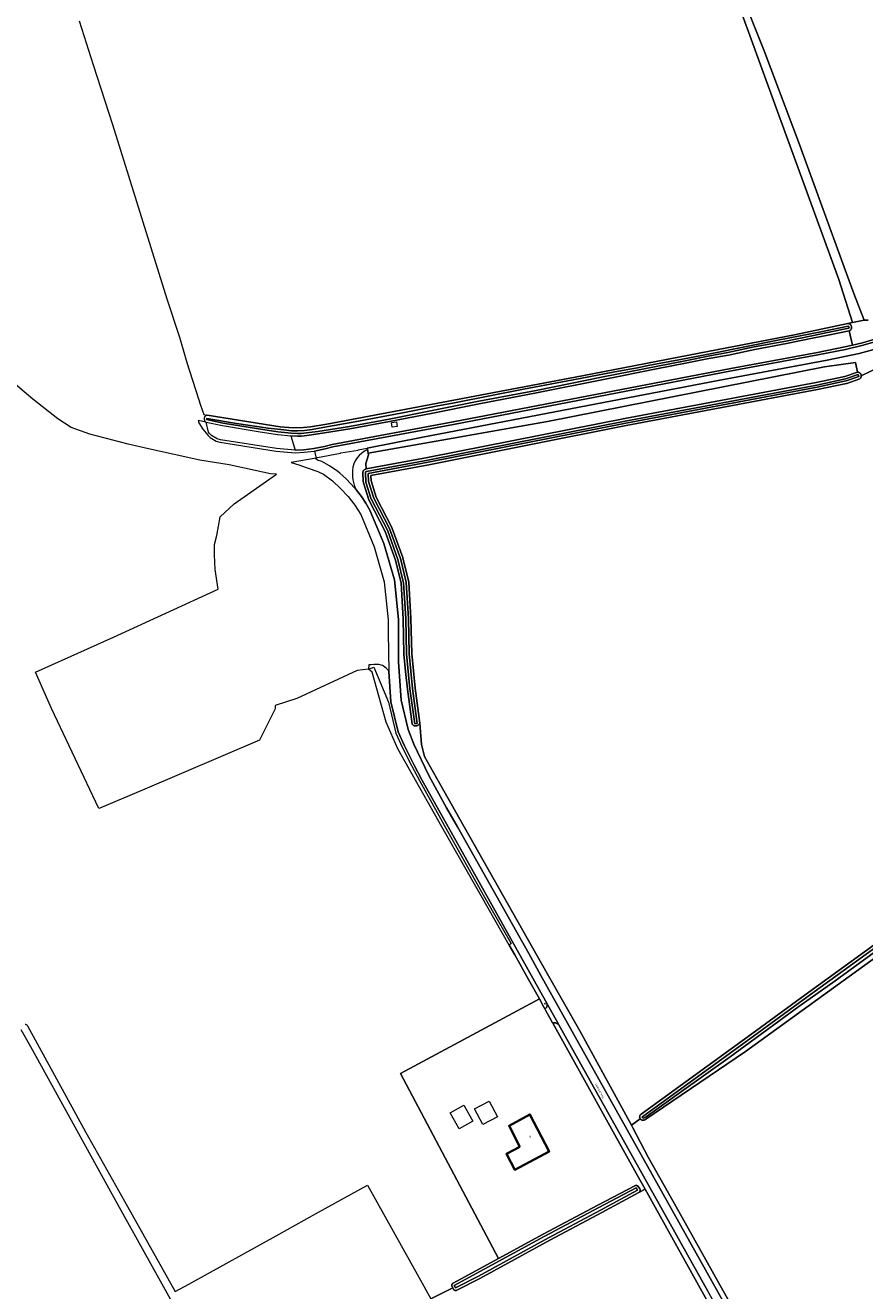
# Model space of a CAD drawing. Extents: x 115983 to 133009, y 544712 to 562000.
# Tile 7 of 46: x 128058 to 128386, y 548819 to 549313. Entities that reach past the tile are written whole.
import ezdxf
from ezdxf.enums import TextEntityAlignment as Align

# ---------------------------------------------------------------- set-up
doc = ezdxf.new("R2010")
doc.units = 0
for name, color, linetype, lineweight in [('BGT ondergrond$0$B-WE-GR-BEPLANTING_CULTUUR_BOSPLANTSOEN-GV', 90, 'Continuous', 18), ('BGT ondergrond$0$B-WE-GR-GRAS-GV', 60, 'Continuous', 13), ('BGT ondergrond$0$B-WE-IE-MEUBILAIR-S', 7, 'Continuous', 25), ('BGT ondergrond$0$B-WE-OG-BEBOUWING-GV', 7, 'Continuous', 35), ('BGT ondergrond$0$B-WE-OG-BEBOUWING-T18', 10, 'Continuous', 18), ('BGT ondergrond$0$B-WE-OG-TERREIN_ERF-GV', 7, 'Continuous', 18), ('BGT ondergrond$0$B-WE-OG-TERREIN_OEVER-GV', 7, 'Continuous', 18), ('BGT ondergrond$0$B-WE-OG-TOPOGRAFIE-T18', 10, 'Continuous', 18), ('BGT ondergrond$0$B-WE-OG-WATER_SLOOT-GV', 120, 'Continuous', 18), ('BGT ondergrond$0$B-WE-OG-WEG-GV', 7, 'Continuous', 18), ('BGT ondergrond$0$B-WE-VH-GESLOTENVERHARDING_ASFALT-GV', 10, 'Continuous', 18), ('BGT ondergrond$0$B-WE-VH-ONVERHARD_ZAND-GV', 210, 'Continuous', 18), ('BGT ondergrond$0$B-WE-VH-OPENVERHARDING_BETONSTRAATSTEEN-GV', 90, 'Continuous', 18)]:
    doc.layers.add(name, color=color, linetype=linetype, lineweight=lineweight)
doc.styles.add('BGT ondergrond$0$NLCS-ISO-M100-T18', font='NLCS-ISO.ttf', dxfattribs={"height": 0.18})

# ---------------------------------------------------------------- blocks, each defined once
blk = doc.blocks.new('BGT ondergrond$0$SIE-MEUBILAIR_PAAL_LICHTMAST-SO')
for points in [[(-0.6, 0), (-1, 0)], [(-0.7, 0.7), (-0.4, 0.4)], [(0, 1), (0, 0.6)], [(0.4, 0.4), (0.7, 0.7)], [(1, 0), (0.6, 0)], [(-0.7, -0.7), (-0.4, -0.4)], [(0, -0.6), (0, -1)], [(0.4, -0.4), (0.7, -0.7)]]:
    blk.add_lwpolyline(points)
blk.add_circle((0, 0), 0.5)
blk = doc.blocks.new('BGT ondergrond')
at = {"layer": 'BGT ondergrond$0$B-WE-GR-BEPLANTING_CULTUUR_BOSPLANTSOEN-GV', "color": 252, "flags": 128}
for points in [[(128333.283, 549179.056), (128367.057, 549185.362), (128377.778, 549187.464), (128380.811, 549188.183), (128379.483, 549193.787), (128371.201, 549192.097), (128365.769, 549190.973), (128354.933, 549188.769), (128354.927, 549188.768), (128354.921, 549188.767), (128354.915, 549188.766), (128342.601, 549186.494), (128332.29, 549184.309), (128332.281, 549184.307), (128332.271, 549184.305), (128332.262, 549184.303), (128324.601, 549182.907), (128316.202, 549181.253), (128304.254, 549178.907), (128283.558, 549174.795), (128257.369, 549169.507), (128257.365, 549169.506), (128257.36, 549169.505), (128257.356, 549169.504), (128234.942, 549165.274), (128216.79, 549161.611), (128199.942, 549158.289), (128199.938, 549158.288), (128199.933, 549158.287), (128199.929, 549158.286), (128184.461, 549155.451), (128184.453, 549155.45), (128184.444, 549155.448), (128184.436, 549155.447), (128172.058, 549153.51), (128172.053, 549153.509), (128172.049, 549153.509), (128172.044, 549153.508), (128167.603, 549152.876), (128167.59, 549152.874), (128167.577, 549152.872), (128167.564, 549152.871), (128165.465, 549152.655), (128165.431, 549152.652), (128165.398, 549152.651), (128165.364, 549152.65), (128164.01, 549152.648), (128163.994, 549152.648), (128163.977, 549152.648), (128163.961, 549152.649), (128161.385, 549152.773), (128161.367, 549152.774), (128161.349, 549152.775), (128161.331, 549152.777), (128163.034, 549147.118), (128166.48, 549147.318), (128170.325, 549147.748), (128174.484, 549148.586), (128177.551, 549149.37), (128224.77, 549158.158)], [(128191.608, 549145.935), (128191.717, 549145.364), (128190.614, 549141.915), (128190.734, 549139.791), (128214.714, 549144.246), (128291.827, 549159.508), (128291.832, 549159.509), (128291.836, 549159.51), (128291.841, 549159.511), (128366.58, 549173.554), (128377.739, 549175.931), (128382.671, 549177.627), (128381.87, 549181.342), (128369.882, 549179.74), (128261.594, 549158.309)], [(128202.938, 549156.445), (128200.979, 549156.118), (128200.674, 549157.946), (128202.633, 549158.273)]]:
    blk.add_lwpolyline(points, close=True, dxfattribs=at)
at = {"layer": 'BGT ondergrond$0$B-WE-GR-GRAS-GV', "color": 252, "flags": 128}
for points in [[(128338.421, 549322.751), (128346.284, 549303.148), (128360.021, 549266.571), (128377.519, 549218.702), (128381.325, 549208.291), (128385.372, 549197.948), (128385.426, 549197.959), (128386.839, 549197.997)], [(128078.669, 549314.889), (128084.187, 549297.738), (128091.713, 549274.328), (128112.96, 549206.301), (128117.859, 549191.254), (128120.673, 549181.411), (128125.251, 549167.179), (128126.103, 549164.737), (128127.32, 549161.037), (128127.854, 549160.953), (128128.693, 549160.82), (128157.197, 549156.289), (128162.252, 549155.9), (128166.35, 549155.947), (128169.104, 549156.24), (128175.469, 549157.314), (128208.444, 549163.532), (128275.098, 549176.2), (128320.869, 549185.039), (128358.105, 549192.255), (128378.953, 549196.647), (128380.766, 549197.029), (128375.403, 549213.774), (128350.947, 549280.941), (128336.122, 549321.659)], [(128391.725, 549179.816), (128384.201, 549176.178), (128384.198, 549176.049), (128384.183, 549175.921), (128384.157, 549175.795), (128384.12, 549175.671), (128384.073, 549175.551), (128384.015, 549175.435), (128383.947, 549175.325), (128383.87, 549175.222), (128383.784, 549175.126), (128383.69, 549175.037), (128383.589, 549174.957), (128378.572, 549173.232), (128378.521, 549173.215), (128378.469, 549173.201), (128378.416, 549173.188), (128367.151, 549170.788), (128367.14, 549170.786), (128367.13, 549170.784), (128367.119, 549170.782), (128292.368, 549156.737), (128215.254, 549141.475), (128215.249, 549141.474), (128215.243, 549141.473), (128215.238, 549141.472), (128192.565, 549137.259), (128192.686, 549135.127), (128194.689, 549128.742), (128200.889, 549116.731), (128200.918, 549116.673), (128200.944, 549116.614), (128200.967, 549116.554), (128205.096, 549105.15), (128205.113, 549105.099), (128205.129, 549105.048), (128205.142, 549104.996), (128207.403, 549095.754), (128207.422, 549095.665), (128207.435, 549095.575), (128207.443, 549095.485), (128208.263, 549081.458), (128208.264, 549081.44), (128208.265, 549081.421), (128208.266, 549081.403), (128208.558, 549067.696), (128209.894, 549054.115), (128211.758, 549040.444), (128212.402, 549032.113), (128213.531, 549027.435), (128219.413, 549017.088), (128229.082, 549000), (128261.512, 548942.688), (128274.214, 548920.241), (128294.396, 548883.421), (128297.849, 548885.919), (128297.786, 548886.021), (128297.733, 548886.128), (128297.689, 548886.24), (128297.655, 548886.355), (128297.632, 548886.473), (128297.619, 548886.592), (128297.618, 548886.712), (128297.627, 548886.832), (128297.646, 548886.95), (128297.676, 548887.066), (128297.717, 548887.179), (128297.767, 548887.288), (128297.827, 548887.392), (128297.896, 548887.49), (128297.973, 548887.581), (128298.058, 548887.666), (128298.151, 548887.742), (128341.443, 548919.06), (128362.269, 548934.326), (128362.271, 548934.327), (128362.273, 548934.329), (128362.275, 548934.33), (128399.686, 548961.401)], [(128114.976, 548814.296), (128093.799, 548852.377), (128075.001, 548886.392), (128059.76, 548914.069), (128056.074, 548920.668)], [(128057.589, 548922.921), (128057.674, 548922.893), (128057.756, 548922.858), (128057.835, 548922.815), (128057.909, 548922.766), (128058.175, 548922.572), (128058.243, 548922.517), (128058.307, 548922.457), (128058.365, 548922.391), (128058.417, 548922.32), (128058.462, 548922.245), (128081.182, 548880.885), (128096.353, 548853.798), (128108.335, 548832.396), (128116.185, 548818.46), (128121.455, 548821.371), (128156.789, 548840.887), (128166.582, 548846.296), (128172.178, 548849.387), (128191.354, 548859.978), (128195.144, 548853.167), (128211.359, 548824.027), (128216.083, 548815.537), (128224.583, 548819.881), (128224.326, 548820.379), (128224.289, 548820.457), (128224.26, 548820.538), (128224.238, 548820.621), (128224.223, 548820.706), (128224.215, 548820.791), (128224.215, 548820.877), (128224.222, 548820.963), (128224.236, 548821.048), (128224.258, 548821.131), (128224.287, 548821.212), (128224.322, 548821.291), (128224.364, 548821.366), (128224.413, 548821.437), (128224.467, 548821.503), (128224.527, 548821.565), (128224.592, 548821.621), (128224.662, 548821.672), (128224.736, 548821.716), (128242.455, 548831.371), (128204.255, 548903.672), (128258.435, 548932.743), (128254.225, 548940.316), (128248.839, 548950.002), (128246.708, 548953.748), (128235.771, 548972.966), (128220.387, 549000), (128203.164, 549030.434), (128198.555, 549040.818), (128193.075, 549060.409), (128191.681, 549061.642), (128187.218, 549061.013), (128163.697, 549050.099), (128155.209, 549047.435), (128155.225, 549046.073), (128149.11, 549033.826), (128104.355, 549014.766), (128086.684, 549007.24), (128086.322, 549007.088), (128067.853, 549046.236), (128061.624, 549060.35), (128092.143, 549074.038), (128132.944, 549092.831), (128131.835, 549100.503), (128131.506, 549106.235), (128131.565, 549110.321), (128132.509, 549113.808), (128133.711, 549121.05), (128139.172, 549126.115), (128155.727, 549137.824), (128153.476, 549137.955), (128137.205, 549141.374), (128125.791, 549143.19), (128105.769, 549147.68), (128097.779, 549149.471), (128082.824, 549153.356), (128075.498, 549155.979), (128070.348, 549159.406), (128060.62, 549167.055), (128043.395, 549181.488)], [(128386.839, 549197.997), (128385.426, 549197.959), (128385.372, 549197.948), (128380.766, 549197.029), (128378.953, 549196.647), (128379.045, 549196.648), (128379.138, 549196.641), (128379.229, 549196.626), (128379.318, 549196.602), (128379.405, 549196.57), (128379.488, 549196.53), (128379.721, 549196.405), (128379.796, 549196.361), (128379.866, 549196.31), (128379.932, 549196.253), (128379.993, 549196.191), (128380.048, 549196.124), (128380.097, 549196.053), (128380.14, 549195.977), (128380.176, 549195.898), (128380.205, 549195.816), (128380.365, 549195.291), (128380.387, 549195.206), (128380.401, 549195.119), (128380.408, 549195.032), (128380.407, 549194.944), (128380.398, 549194.857), (128380.381, 549194.77), (128380.358, 549194.686), (128380.326, 549194.604), (128380.288, 549194.525), (128380.163, 549194.293), (128380.118, 549194.218), (128380.067, 549194.147), (128380.01, 549194.081), (128379.947, 549194.02), (128379.879, 549193.964), (128379.807, 549193.915), (128379.73, 549193.873), (128379.651, 549193.837), (128379.568, 549193.808), (128379.483, 549193.787), (128380.811, 549188.183), (128384.674, 549189.098), (128392.819, 549191.556)], [(128395.494, 548953.125), (128338.934, 548912.269), (128299.656, 548885.532), (128299.551, 548885.474), (128299.441, 548885.425), (128299.328, 548885.387), (128299.211, 548885.359), (128299.093, 548885.341), (128298.973, 548885.334), (128298.853, 548885.338), (128298.734, 548885.352), (128298.617, 548885.378), (128298.502, 548885.413), (128298.391, 548885.459), (128298.285, 548885.514), (128298.184, 548885.579), (128298.089, 548885.652), (128298.001, 548885.734), (128297.921, 548885.823), (128297.849, 548885.919), (128294.396, 548883.421), (128294.983, 548882.351), (128300.953, 548870.924), (128311.744, 548851.803), (128328.37, 548822.021), (128347.809, 548787.51)], [(128325.786, 548811.511), (128299.742, 548858.442), (128297.27, 548857.115), (128281.156, 548848.468), (128262.504, 548838.475), (128235.155, 548823.535), (128235.147, 548823.531), (128235.139, 548823.527), (128235.131, 548823.523), (128226.184, 548818.951), (128226.105, 548818.914), (128226.023, 548818.885), (128225.939, 548818.863), (128225.853, 548818.849), (128225.766, 548818.842), (128225.679, 548818.842), (128225.593, 548818.85), (128225.507, 548818.866), (128225.423, 548818.889), (128225.342, 548818.919), (128225.263, 548818.956), (128225.188, 548819), (128225.117, 548819.05), (128225.05, 548819.107), (128224.989, 548819.168), (128224.933, 548819.235), (128224.884, 548819.307), (128224.841, 548819.382), (128224.583, 548819.881), (128216.083, 548815.537)]]:
    blk.add_lwpolyline(points, dxfattribs=at)
at = {"layer": 'BGT ondergrond$0$B-WE-OG-BEBOUWING-GV', "color": 252, "flags": 128}
blk.add_lwpolyline([(128250.875, 548875.026), (128245.571, 548872.202), (128248.84, 548866.02), (128262.29, 548873.152), (128254.73, 548887.62), (128246.62, 548883.23)], close=True, dxfattribs=at)
at = {"layer": 'BGT ondergrond$0$B-WE-OG-TERREIN_ERF-GV', "color": 252, "flags": 128}
for points in [[(128258.435, 548932.743), (128204.255, 548903.672), (128242.455, 548831.371), (128259.879, 548840.864), (128259.882, 548840.866), (128259.885, 548840.868), (128259.889, 548840.87), (128281.253, 548852.192), (128295.771, 548859.785), (128295.85, 548859.822), (128295.933, 548859.853), (128296.018, 548859.875), (128296.104, 548859.891), (128296.192, 548859.898), (128296.28, 548859.898), (128296.367, 548859.89), (128296.454, 548859.875), (128296.539, 548859.851), (128296.621, 548859.821), (128296.701, 548859.783), (128296.777, 548859.739), (128296.848, 548859.688), (128296.915, 548859.631), (128296.977, 548859.568), (128297.033, 548859.501), (128297.083, 548859.428), (128297.646, 548858.525), (128297.688, 548858.45), (128297.724, 548858.372), (128297.753, 548858.291), (128297.774, 548858.208), (128297.789, 548858.123), (128297.796, 548858.037), (128297.796, 548857.951), (128297.788, 548857.865), (128297.773, 548857.78), (128297.751, 548857.697), (128297.722, 548857.616), (128297.686, 548857.538), (128297.643, 548857.463), (128297.594, 548857.393), (128297.54, 548857.326), (128297.479, 548857.265), (128297.414, 548857.209), (128297.344, 548857.159), (128297.27, 548857.115), (128299.742, 548858.442), (128297.719, 548862.087), (128263.717, 548923.243), (128263.624, 548923.41), (128262.672, 548925.122), (128260.839, 548928.419), (128260.601, 548928.847), (128260.083, 548929.779)], [(128227.067, 548881.993), (128223.596, 548888.277), (128228.923, 548891.22), (128232.435, 548885.047)], [(128233.087, 548889.868), (128238.857, 548892.86), (128242.079, 548886.646), (128236.309, 548883.654)], [(128250.875, 548875.026), (128246.62, 548883.23), (128254.73, 548887.62), (128262.29, 548873.152), (128248.84, 548866.02), (128245.571, 548872.202)]]:
    blk.add_lwpolyline(points, close=True, dxfattribs=at)
at = {"layer": 'BGT ondergrond$0$B-WE-OG-TERREIN_OEVER-GV', "color": 252, "flags": 128}
for points in [[(128128.693, 549160.82), (128128.57, 549160.795), (128128.45, 549160.759), (128128.333, 549160.713), (128128.22, 549160.657), (128128.113, 549160.592), (128128.011, 549160.518), (128127.917, 549160.435), (128127.83, 549160.345), (128127.75, 549160.247), (128127.68, 549160.143), (128127.619, 549160.034), (128127.567, 549159.919), (128127.525, 549159.801), (128127.494, 549159.679), (128127.473, 549159.555), (128127.463, 549159.43), (128127.463, 549159.304), (128127.475, 549159.179), (128127.497, 549159.055), (128127.529, 549158.934), (128127.572, 549158.816), (128127.625, 549158.702), (128127.687, 549158.593), (128127.759, 549158.49), (128127.839, 549158.393), (128127.927, 549158.303), (128128.022, 549158.222), (128128.124, 549158.148), (128128.232, 549158.084), (128134.68, 549156.728), (128148.622, 549154.441), (128148.627, 549154.44), (128148.631, 549154.44), (128148.636, 549154.439), (128156.19, 549153.308), (128156.205, 549153.306), (128156.221, 549153.304), (128156.236, 549153.302), (128161.331, 549152.777), (128161.349, 549152.775), (128161.367, 549152.774), (128161.385, 549152.773), (128163.961, 549152.649), (128163.977, 549152.648), (128163.994, 549152.648), (128164.01, 549152.648), (128165.364, 549152.65), (128165.398, 549152.651), (128165.431, 549152.652), (128165.465, 549152.655), (128167.564, 549152.871), (128167.577, 549152.872), (128167.59, 549152.874), (128167.603, 549152.876), (128172.044, 549153.508), (128172.049, 549153.509), (128172.053, 549153.509), (128172.058, 549153.51), (128184.436, 549155.447), (128184.444, 549155.448), (128184.453, 549155.45), (128184.461, 549155.451), (128199.929, 549158.286), (128199.933, 549158.287), (128199.938, 549158.288), (128199.942, 549158.289), (128216.79, 549161.611), (128234.942, 549165.274), (128257.356, 549169.504), (128257.36, 549169.505), (128257.365, 549169.506), (128257.369, 549169.507), (128283.558, 549174.795), (128304.254, 549178.907), (128316.202, 549181.253), (128324.601, 549182.907), (128332.262, 549184.303), (128332.271, 549184.305), (128332.281, 549184.307), (128332.29, 549184.309), (128342.601, 549186.494), (128354.915, 549188.766), (128354.921, 549188.767), (128354.927, 549188.768), (128354.933, 549188.769), (128365.769, 549190.973), (128371.201, 549192.097), (128379.483, 549193.787), (128379.568, 549193.808), (128379.651, 549193.837), (128379.73, 549193.873), (128379.807, 549193.915), (128379.879, 549193.964), (128379.947, 549194.02), (128380.01, 549194.081), (128380.067, 549194.147), (128380.118, 549194.218), (128380.163, 549194.293), (128380.288, 549194.525), (128380.326, 549194.604), (128380.358, 549194.686), (128380.381, 549194.77), (128380.398, 549194.857), (128380.407, 549194.944), (128380.408, 549195.032), (128380.401, 549195.119), (128380.387, 549195.206), (128380.365, 549195.291), (128380.205, 549195.816), (128380.176, 549195.898), (128380.14, 549195.977), (128380.097, 549196.053), (128380.048, 549196.124), (128379.993, 549196.191), (128379.932, 549196.253), (128379.866, 549196.31), (128379.796, 549196.361), (128379.721, 549196.405), (128379.488, 549196.53), (128379.405, 549196.57), (128379.318, 549196.602), (128379.229, 549196.626), (128379.138, 549196.641), (128379.045, 549196.648), (128378.953, 549196.647), (128358.105, 549192.255), (128320.869, 549185.039), (128275.098, 549176.2), (128208.444, 549163.532), (128175.469, 549157.314), (128169.104, 549156.24), (128166.35, 549155.947), (128162.252, 549155.9), (128157.197, 549156.289)], [(128206.424, 549162.05), (128218.146, 549164.341), (128225.936, 549165.827), (128252.274, 549170.925), (128271.676, 549174.674), (128281.841, 549176.579), (128289.302, 549177.987), (128296.829, 549179.36), (128300.955, 549180.218), (128314.291, 549182.712), (128325.83, 549184.956), (128350.992, 549189.998), (128369.048, 549193.492), (128379.015, 549195.649), (128379.248, 549195.524), (128379.408, 549194.999), (128379.283, 549194.767), (128371, 549193.077), (128365.57, 549191.953), (128354.734, 549189.749), (128342.407, 549187.475), (128332.083, 549185.287), (128324.415, 549183.89), (128316.009, 549182.234), (128304.06, 549179.888), (128283.362, 549175.776), (128257.171, 549170.487), (128234.75, 549166.255), (128216.597, 549162.592), (128199.749, 549159.27), (128184.281, 549156.435), (128171.903, 549154.498), (128167.462, 549153.866), (128165.363, 549153.65), (128164.009, 549153.648), (128161.433, 549153.772), (128156.338, 549154.297), (128148.784, 549155.428), (128134.864, 549157.711), (128128.438, 549159.063), (128128.507, 549159.463), (128140.142, 549157.575), (128152.477, 549155.73), (128158.653, 549155.06), (128161.638, 549154.752), (128163.953, 549154.66), (128166.659, 549154.769), (128169.653, 549155.186), (128173.881, 549155.988), (128186.38, 549158.192)], [(128190.734, 549139.791), (128190.602, 549139.76), (128190.473, 549139.718), (128190.349, 549139.665), (128190.229, 549139.601), (128190.116, 549139.526), (128190.01, 549139.442), (128189.911, 549139.349), (128189.821, 549139.248), (128189.741, 549139.139), (128189.67, 549139.023), (128189.609, 549138.902), (128189.56, 549138.776), (128189.522, 549138.646), (128189.495, 549138.513), (128189.48, 549138.378), (128189.477, 549138.243), (128189.674, 549134.769), (128189.686, 549134.644), (128189.709, 549134.52), (128189.742, 549134.398), (128191.839, 549127.712), (128191.868, 549127.629), (128191.901, 549127.547), (128191.939, 549127.468), (128198.154, 549115.43), (128202.221, 549104.196), (128204.429, 549095.17), (128205.24, 549081.31), (128205.533, 549067.574), (128205.534, 549067.535), (128205.537, 549067.496), (128205.54, 549067.457), (128206.203, 549060.716), (128206.884, 549053.791), (128206.886, 549053.772), (128206.888, 549053.753), (128206.891, 549053.734), (128208.759, 549040.035), (128208.872, 549039.919), (128208.995, 549039.813), (128209.127, 549039.719), (128209.267, 549039.636), (128209.414, 549039.567), (128209.566, 549039.511), (128209.722, 549039.468), (128209.882, 549039.44), (128210.044, 549039.426), (128210.206, 549039.426), (128210.367, 549039.441), (128210.527, 549039.47), (128210.683, 549039.513), (128210.835, 549039.57), (128210.982, 549039.64), (128211.121, 549039.723), (128211.253, 549039.818), (128211.375, 549039.924), (128211.488, 549040.041), (128211.59, 549040.167), (128211.68, 549040.302), (128211.758, 549040.444), (128209.894, 549054.115), (128208.558, 549067.696), (128208.266, 549081.403), (128208.265, 549081.421), (128208.264, 549081.44), (128208.263, 549081.458), (128207.443, 549095.485), (128207.435, 549095.575), (128207.422, 549095.665), (128207.403, 549095.754), (128205.142, 549104.996), (128205.129, 549105.048), (128205.113, 549105.099), (128205.096, 549105.15), (128200.967, 549116.554), (128200.944, 549116.614), (128200.918, 549116.673), (128200.889, 549116.731), (128194.689, 549128.742), (128192.686, 549135.127), (128192.565, 549137.259), (128215.238, 549141.472), (128215.243, 549141.473), (128215.249, 549141.474), (128215.254, 549141.475), (128292.368, 549156.737), (128367.119, 549170.782), (128367.13, 549170.784), (128367.14, 549170.786), (128367.151, 549170.788), (128378.416, 549173.188), (128378.469, 549173.201), (128378.521, 549173.215), (128378.572, 549173.232), (128383.589, 549174.957), (128383.69, 549175.037), (128383.784, 549175.126), (128383.87, 549175.222), (128383.947, 549175.325), (128384.015, 549175.435), (128384.073, 549175.551), (128384.12, 549175.671), (128384.157, 549175.795), (128384.183, 549175.921), (128384.198, 549176.049), (128384.201, 549176.178), (128384.194, 549176.308), (128384.174, 549176.437), (128384.143, 549176.564), (128384.102, 549176.688), (128384.049, 549176.807), (128383.986, 549176.921), (128383.913, 549177.029), (128383.831, 549177.131), (128383.741, 549177.224), (128383.642, 549177.31), (128383.537, 549177.386), (128383.424, 549177.453), (128383.307, 549177.509), (128383.185, 549177.555), (128383.059, 549177.59), (128382.931, 549177.614), (128382.801, 549177.626), (128382.671, 549177.627), (128377.739, 549175.931), (128366.58, 549173.554), (128291.841, 549159.511), (128291.836, 549159.51), (128291.832, 549159.509), (128291.827, 549159.508), (128214.714, 549144.246)], [(128206.432, 549095.516), (128206.438, 549095.487), (128206.442, 549095.457), (128206.445, 549095.427), (128207.265, 549081.4), (128207.265, 549081.394), (128207.266, 549081.388), (128207.266, 549081.382), (128207.56, 549067.637), (128208.901, 549053.999), (128210.767, 549040.309), (128209.749, 549040.17), (128207.881, 549053.869), (128207.88, 549053.876), (128207.88, 549053.882), (128207.879, 549053.889), (128206.535, 549067.555), (128206.534, 549067.569), (128206.533, 549067.582), (128206.533, 549067.596), (128206.239, 549081.35), (128205.422, 549095.319), (128203.18, 549104.486), (128199.072, 549115.831), (128192.828, 549127.927), (128192.815, 549127.954), (128192.803, 549127.982), (128192.793, 549128.011), (128190.696, 549134.697), (128190.684, 549134.739), (128190.676, 549134.782), (128190.672, 549134.826), (128190.475, 549138.3), (128190.476, 549138.343), (128190.48, 549138.387), (128190.489, 549138.429), (128190.501, 549138.471), (128190.516, 549138.512), (128190.535, 549138.551), (128190.557, 549138.588), (128190.583, 549138.623), (128190.611, 549138.656), (128190.643, 549138.686), (128190.676, 549138.713), (128190.712, 549138.738), (128190.75, 549138.759), (128190.79, 549138.776), (128190.831, 549138.791), (128190.873, 549138.801), (128190.916, 549138.808), (128214.902, 549143.264), (128292.021, 549158.527), (128366.777, 549172.573), (128378.007, 549174.966), (128382.997, 549176.681), (128383.264, 549175.903), (128378.247, 549174.177), (128378.234, 549174.173), (128378.22, 549174.17), (128378.207, 549174.167), (128366.942, 549171.767), (128366.939, 549171.766), (128366.937, 549171.766), (128366.934, 549171.765), (128292.179, 549157.719), (128215.056, 549142.455), (128191.517, 549138.081), (128191.695, 549134.946), (128193.76, 549128.36), (128200.001, 549116.272), (128200.01, 549116.253), (128200.019, 549116.233), (128200.026, 549116.213), (128204.155, 549104.809), (128204.161, 549104.792), (128204.166, 549104.775), (128204.171, 549104.758)], [(128224.583, 548819.881), (128224.841, 548819.382), (128224.884, 548819.307), (128224.933, 548819.235), (128224.989, 548819.168), (128225.05, 548819.107), (128225.117, 548819.05), (128225.188, 548819), (128225.263, 548818.956), (128225.342, 548818.919), (128225.423, 548818.889), (128225.507, 548818.866), (128225.593, 548818.85), (128225.679, 548818.842), (128225.766, 548818.842), (128225.853, 548818.849), (128225.939, 548818.863), (128226.023, 548818.885), (128226.105, 548818.914), (128226.184, 548818.951), (128235.131, 548823.523), (128235.139, 548823.527), (128235.147, 548823.531), (128235.155, 548823.535), (128262.504, 548838.475), (128281.156, 548848.468), (128297.27, 548857.115), (128297.344, 548857.159), (128297.414, 548857.209), (128297.479, 548857.265), (128297.54, 548857.326), (128297.594, 548857.393), (128297.643, 548857.463), (128297.686, 548857.538), (128297.722, 548857.616), (128297.751, 548857.697), (128297.773, 548857.78), (128297.788, 548857.865), (128297.796, 548857.951), (128297.796, 548858.037), (128297.789, 548858.123), (128297.774, 548858.208), (128297.753, 548858.291), (128297.724, 548858.372), (128297.688, 548858.45), (128297.646, 548858.525), (128297.083, 548859.428), (128297.033, 548859.501), (128296.977, 548859.568), (128296.915, 548859.631), (128296.848, 548859.688), (128296.777, 548859.739), (128296.701, 548859.783), (128296.621, 548859.821), (128296.539, 548859.851), (128296.454, 548859.875), (128296.367, 548859.89), (128296.28, 548859.898), (128296.192, 548859.898), (128296.104, 548859.891), (128296.018, 548859.875), (128295.933, 548859.853), (128295.85, 548859.822), (128295.771, 548859.785), (128281.253, 548852.192), (128259.889, 548840.87), (128259.885, 548840.868), (128259.882, 548840.866), (128259.879, 548840.864), (128242.455, 548831.371), (128224.736, 548821.716), (128224.662, 548821.672), (128224.592, 548821.621), (128224.527, 548821.565), (128224.467, 548821.503), (128224.413, 548821.437), (128224.364, 548821.366), (128224.322, 548821.291), (128224.287, 548821.212), (128224.258, 548821.131), (128224.236, 548821.048), (128224.222, 548820.963), (128224.215, 548820.877), (128224.215, 548820.791), (128224.223, 548820.706), (128224.238, 548820.621), (128224.26, 548820.538), (128224.289, 548820.457), (128224.326, 548820.379)], [(128225.729, 548819.841), (128225.214, 548820.838), (128260.357, 548839.986), (128281.716, 548851.306), (128296.234, 548858.899), (128296.797, 548857.996), (128280.684, 548849.349), (128262.028, 548839.355), (128234.676, 548824.413)]]:
    blk.add_lwpolyline(points, close=True, dxfattribs=at)
for points in [[(128399.686, 548961.401), (128362.275, 548934.33), (128362.273, 548934.329), (128362.271, 548934.327), (128362.269, 548934.326), (128341.443, 548919.06), (128298.151, 548887.742), (128298.058, 548887.666), (128297.973, 548887.581), (128297.896, 548887.49), (128297.827, 548887.392), (128297.767, 548887.288), (128297.717, 548887.179), (128297.676, 548887.066), (128297.646, 548886.95), (128297.627, 548886.832), (128297.618, 548886.712), (128297.619, 548886.592), (128297.632, 548886.473), (128297.655, 548886.355), (128297.689, 548886.24), (128297.733, 548886.128), (128297.786, 548886.021), (128297.849, 548885.919), (128297.921, 548885.823), (128298.001, 548885.734), (128298.089, 548885.652), (128298.184, 548885.579), (128298.285, 548885.514), (128298.391, 548885.459), (128298.502, 548885.413), (128298.617, 548885.378), (128298.734, 548885.352), (128298.853, 548885.338), (128298.973, 548885.334), (128299.093, 548885.341), (128299.211, 548885.359), (128299.328, 548885.387), (128299.441, 548885.425), (128299.551, 548885.474), (128299.656, 548885.532), (128338.934, 548912.269), (128395.494, 548953.125)], [(128395.648, 548955.53), (128373.938, 548939.779), (128359.848, 548929.79), (128333.032, 548910.085), (128313.086, 548895.95), (128300.144, 548886.643), (128299.172, 548886.186), (128298.651, 548886.441), (128298.794, 548886.853), (128342.089, 548918.173), (128362.918, 548933.441), (128400.329, 548960.512)]]:
    blk.add_lwpolyline(points, dxfattribs=at)
at = {"layer": 'BGT ondergrond$0$B-WE-OG-WATER_SLOOT-GV', "color": 252, "flags": 128}
for points in [[(128206.424, 549162.05), (128186.38, 549158.192), (128173.881, 549155.988), (128169.653, 549155.186), (128166.659, 549154.769), (128163.953, 549154.66), (128161.638, 549154.752), (128158.653, 549155.06), (128152.477, 549155.73), (128140.142, 549157.575), (128128.507, 549159.463), (128128.438, 549159.063), (128134.864, 549157.711), (128148.784, 549155.428), (128156.338, 549154.297), (128161.433, 549153.772), (128164.009, 549153.648), (128165.363, 549153.65), (128167.462, 549153.866), (128171.903, 549154.498), (128184.281, 549156.435), (128199.749, 549159.27), (128216.597, 549162.592), (128234.75, 549166.255), (128257.171, 549170.487), (128283.362, 549175.776), (128304.06, 549179.888), (128316.009, 549182.234), (128324.415, 549183.89), (128332.083, 549185.287), (128342.407, 549187.475), (128354.734, 549189.749), (128365.57, 549191.953), (128371, 549193.077), (128379.283, 549194.767), (128379.408, 549194.999), (128379.248, 549195.524), (128379.015, 549195.649), (128369.048, 549193.492), (128350.992, 549189.998), (128325.83, 549184.956), (128314.291, 549182.712), (128300.955, 549180.218), (128296.829, 549179.36), (128289.302, 549177.987), (128281.841, 549176.579), (128271.676, 549174.674), (128252.274, 549170.925), (128225.936, 549165.827), (128218.146, 549164.341)], [(128206.432, 549095.516), (128204.171, 549104.758), (128204.166, 549104.775), (128204.161, 549104.792), (128204.155, 549104.809), (128200.026, 549116.213), (128200.019, 549116.233), (128200.01, 549116.253), (128200.001, 549116.272), (128193.76, 549128.36), (128191.695, 549134.946), (128191.517, 549138.081), (128215.056, 549142.455), (128292.179, 549157.719), (128366.934, 549171.765), (128366.937, 549171.766), (128366.939, 549171.766), (128366.942, 549171.767), (128378.207, 549174.167), (128378.22, 549174.17), (128378.234, 549174.173), (128378.247, 549174.177), (128383.264, 549175.903), (128382.997, 549176.681), (128378.007, 549174.966), (128366.777, 549172.573), (128292.021, 549158.527), (128214.902, 549143.264), (128190.916, 549138.808), (128190.873, 549138.801), (128190.831, 549138.791), (128190.79, 549138.776), (128190.75, 549138.759), (128190.712, 549138.738), (128190.676, 549138.713), (128190.643, 549138.686), (128190.611, 549138.656), (128190.583, 549138.623), (128190.557, 549138.588), (128190.535, 549138.551), (128190.516, 549138.512), (128190.501, 549138.471), (128190.489, 549138.429), (128190.48, 549138.387), (128190.476, 549138.343), (128190.475, 549138.3), (128190.672, 549134.826), (128190.676, 549134.782), (128190.684, 549134.739), (128190.696, 549134.697), (128192.793, 549128.011), (128192.803, 549127.982), (128192.815, 549127.954), (128192.828, 549127.927), (128199.072, 549115.831), (128203.18, 549104.486), (128205.422, 549095.319), (128206.239, 549081.35), (128206.533, 549067.596), (128206.533, 549067.582), (128206.534, 549067.569), (128206.535, 549067.555), (128207.879, 549053.889), (128207.88, 549053.882), (128207.88, 549053.876), (128207.881, 549053.869), (128209.749, 549040.17), (128210.767, 549040.309), (128208.901, 549053.999), (128207.56, 549067.637), (128207.266, 549081.382), (128207.266, 549081.388), (128207.265, 549081.394), (128207.265, 549081.4), (128206.445, 549095.427), (128206.442, 549095.457), (128206.438, 549095.487)], [(128225.729, 548819.841), (128234.676, 548824.413), (128262.028, 548839.355), (128280.684, 548849.349), (128296.797, 548857.996), (128296.234, 548858.899), (128281.716, 548851.306), (128260.357, 548839.986), (128225.214, 548820.838)]]:
    blk.add_lwpolyline(points, close=True, dxfattribs=at)
blk.add_lwpolyline([(128400.329, 548960.512), (128362.918, 548933.441), (128342.089, 548918.173), (128298.794, 548886.853), (128298.651, 548886.441), (128299.172, 548886.186), (128300.144, 548886.643), (128313.086, 548895.95), (128333.032, 548910.085), (128359.848, 548929.79), (128373.938, 548939.779), (128395.648, 548955.53)], dxfattribs=at)
at = {"layer": 'BGT ondergrond$0$B-WE-OG-WEG-GV', "color": 252, "flags": 128}
for points in [[(128392.819, 549191.556), (128384.674, 549189.098), (128380.811, 549188.183), (128377.778, 549187.464), (128367.057, 549185.362), (128333.283, 549179.056), (128224.77, 549158.158), (128177.551, 549149.37), (128174.484, 549148.586), (128170.325, 549147.748), (128166.48, 549147.318), (128163.034, 549147.118), (128155.73, 549147.773), (128133.849, 549151.232), (128132.622, 549151.593), (128130.421, 549152.894), (128129.604, 549153.658), (128129.164, 549154.207), (128128.232, 549158.084), (128125.189, 549158.724), (128125.439, 549157.861), (128127.01, 549155.294), (128128.869, 549152.977), (128129.818, 549152.089), (128132.22, 549150.669), (128133.629, 549150.254), (128155.607, 549146.78), (128163.018, 549146.115), (128166.565, 549146.321), (128170.48, 549146.759), (128170.633, 549146.79), (128174.707, 549147.611), (128177.767, 549148.393), (128224.956, 549157.175), (128333.469, 549178.074), (128367.245, 549184.38), (128377.99, 549186.486), (128384.934, 549188.132), (128393.005, 549190.568)], [(128393.398, 549187.591), (128383.319, 549184.935), (128370.831, 549182.242), (128328.313, 549174.376), (128212.938, 549152.236), (128191.23, 549147.914), (128191.333, 549147.373), (128191.608, 549145.935), (128261.594, 549158.309), (128369.882, 549179.74), (128381.87, 549181.342), (128382.671, 549177.627), (128382.801, 549177.626), (128382.931, 549177.614), (128383.059, 549177.59), (128383.185, 549177.555), (128383.307, 549177.509), (128383.424, 549177.453), (128383.537, 549177.386), (128383.642, 549177.31), (128383.741, 549177.224), (128383.831, 549177.131), (128383.913, 549177.029), (128383.986, 549176.921), (128384.049, 549176.807), (128384.102, 549176.688), (128384.143, 549176.564), (128384.174, 549176.437), (128384.194, 549176.308), (128384.201, 549176.178), (128391.725, 549179.816)], [(128347.809, 548787.51), (128328.37, 548822.021), (128311.744, 548851.803), (128300.953, 548870.924), (128294.983, 548882.351), (128294.396, 548883.421), (128274.214, 548920.241), (128261.512, 548942.688), (128229.082, 549000), (128219.413, 549017.088), (128213.531, 549027.435), (128212.402, 549032.113), (128211.758, 549040.444), (128211.68, 549040.302), (128211.59, 549040.167), (128211.488, 549040.041), (128211.375, 549039.924), (128211.253, 549039.818), (128211.121, 549039.723), (128210.982, 549039.64), (128210.835, 549039.57), (128210.683, 549039.513), (128210.527, 549039.47), (128210.367, 549039.441), (128210.206, 549039.426), (128210.044, 549039.426), (128209.882, 549039.44), (128209.722, 549039.468), (128209.566, 549039.511), (128209.414, 549039.567), (128209.267, 549039.636), (128209.127, 549039.719), (128208.995, 549039.813), (128208.872, 549039.919), (128208.759, 549040.035), (128206.891, 549053.734), (128206.888, 549053.753), (128206.886, 549053.772), (128206.884, 549053.791), (128206.203, 549060.716), (128205.54, 549067.457), (128205.537, 549067.496), (128205.534, 549067.535), (128205.533, 549067.574), (128205.24, 549081.31), (128204.429, 549095.17), (128202.221, 549104.196), (128198.154, 549115.43), (128191.939, 549127.468), (128191.901, 549127.547), (128191.868, 549127.629), (128191.839, 549127.712), (128189.742, 549134.398), (128189.709, 549134.52), (128189.686, 549134.644), (128189.674, 549134.769), (128189.477, 549138.243), (128189.48, 549138.378), (128189.495, 549138.513), (128189.522, 549138.646), (128189.56, 549138.776), (128189.609, 549138.902), (128189.67, 549139.023), (128189.741, 549139.139), (128189.821, 549139.248), (128189.911, 549139.349), (128190.01, 549139.442), (128190.116, 549139.526), (128190.229, 549139.601), (128190.349, 549139.665), (128190.473, 549139.718), (128190.602, 549139.76), (128190.734, 549139.791), (128190.614, 549141.915), (128191.717, 549145.364), (128191.608, 549145.935), (128191.333, 549147.373)], [(128185.397, 549139.181), (128185.451, 549136.675), (128185.591, 549135.59), (128185.819, 549134.519), (128186.136, 549133.472), (128186.537, 549132.454), (128187.022, 549131.473), (128188.915, 549129.006), (128190.66, 549126.433), (128192.251, 549123.762), (128197.683, 549110.669), (128201.821, 549096.464), (128203.419, 549081.013), (128203.445, 549064.403), (128203.689, 549060.716), (128204.434, 549049.474), (128207.135, 549037.961), (128209.442, 549032.222), (128215.262, 549020.103), (128222.191, 549007.451), (128226.407, 549000), (128254.264, 548950.479), (128259.065, 548941.892), (128357.071, 548766.598)]]:
    blk.add_lwpolyline(points, dxfattribs=at)
at = {"layer": 'BGT ondergrond$0$B-WE-OG-WEG-GV', "color": 252}
blk.add_lwpolyline([(128191.333, 549147.373, 0.2797385), (128185.397, 549139.181)], format="xyb", dxfattribs=at)
at = {"layer": 'BGT ondergrond$0$B-WE-OG-WEG-GV', "color": 252, "flags": 128}
for points in [[(128260.083, 548929.779), (128260.601, 548928.847), (128260.735, 548928.928), (128260.862, 548929.02), (128260.98, 548929.123), (128261.088, 548929.236), (128261.186, 548929.359), (128261.273, 548929.489), (128261.348, 548929.626), (128261.411, 548929.77), (128261.46, 548929.919), (128261.497, 548930.071), (128261.52, 548930.226), (128261.529, 548930.382), (128261.525, 548930.539), (128261.506, 548930.694), (128261.474, 548930.848), (128255.877, 548940.854), (128237.385, 548973.911), (128222.79, 549000), (128212.588, 549018.323), (128209.382, 549024.345), (128205.748, 549031.579), (128203.24, 549037.047), (128200.464, 549048.88), (128199.68, 549060.716), (128199.339, 549061.182), (128198.958, 549061.616), (128198.541, 549062.016), (128198.091, 549062.378), (128197.61, 549062.699), (128197.104, 549062.977), (128196.659, 549063.142), (128196.201, 549063.265), (128195.733, 549063.346), (128195.26, 549063.383), (128194.786, 549063.377), (128193.787, 549063.372), (128192.788, 549063.341), (128191.791, 549063.283), (128191.681, 549061.642), (128193.735, 549062.302), (128199.472, 549048.732), (128202.331, 549036.63), (128204.846, 549031.146), (128208.494, 549023.886), (128211.71, 549017.845), (128221.917, 548999.513), (128236.521, 548973.405), (128247.39, 548954.422), (128246.708, 548953.748), (128248.839, 548950.002), (128254.225, 548940.316), (128258.435, 548932.743)], [(128263.624, 548923.41), (128263.717, 548923.243), (128297.719, 548862.087), (128299.742, 548858.442), (128325.786, 548811.511), (128328.41, 548806.782), (128341.015, 548784.133), (128342.362, 548786.482), (128324.229, 548818.522), (128266.059, 548922.643), (128265.881, 548922.806), (128265.689, 548922.952), (128265.486, 548923.082), (128265.272, 548923.193), (128265.049, 548923.285), (128264.819, 548923.357), (128264.584, 548923.41), (128264.345, 548923.441), (128264.104, 548923.452), (128263.863, 548923.441)]]:
    blk.add_lwpolyline(points, close=True, dxfattribs=at)
at = {"layer": 'BGT ondergrond$0$B-WE-VH-GESLOTENVERHARDING_ASFALT-GV', "color": 252, "flags": 128}
for points in [[(128393.005, 549190.568), (128384.934, 549188.132), (128377.99, 549186.486), (128367.245, 549184.38), (128333.469, 549178.074), (128224.956, 549157.175), (128177.767, 549148.393), (128174.707, 549147.611), (128170.633, 549146.79), (128171.19, 549144.021), (128171.827, 549144.256), (128180.699, 549146.037), (128180.747, 549146.047), (128180.795, 549146.055), (128180.843, 549146.061), (128187.61, 549147.196), (128187.645, 549147.203), (128187.679, 549147.208), (128187.713, 549147.214), (128191.23, 549147.914), (128212.938, 549152.236), (128328.313, 549174.376), (128370.831, 549182.242), (128383.319, 549184.935), (128393.398, 549187.591)], [(128357.071, 548766.598), (128259.065, 548941.892), (128254.264, 548950.479), (128226.407, 549000), (128222.191, 549007.451), (128215.262, 549020.103), (128209.442, 549032.222), (128207.135, 549037.961), (128204.434, 549049.474), (128203.689, 549060.716), (128203.445, 549064.403), (128203.419, 549081.013), (128201.821, 549096.464), (128197.683, 549110.669), (128192.251, 549123.762), (128190.66, 549126.433), (128188.915, 549129.006), (128187.022, 549131.473), (128184.988, 549133.825), (128182.821, 549136.054), (128180.526, 549138.152), (128179.723, 549138.786), (128176.474, 549141.045), (128173.425, 549142.654), (128171.738, 549143.298), (128171.184, 549143.817), (128171.19, 549144.021), (128161.446, 549142.327), (128164.541, 549141.453), (128167.686, 549140.303), (128171.906, 549138.759), (128172.904, 549138.308), (128174.176, 549137.734), (128177.607, 549135.124), (128180.794, 549132.221), (128183.712, 549129.048), (128186.339, 549125.63), (128188.654, 549121.993), (128193.904, 549109.339), (128197.879, 549095.692), (128199.419, 549080.803), (128199.427, 549075.907), (128199.68, 549060.716), (128200.464, 549048.88), (128203.24, 549037.047), (128205.748, 549031.579), (128209.382, 549024.345), (128212.588, 549018.323), (128222.79, 549000), (128237.385, 548973.911), (128255.877, 548940.854), (128261.474, 548930.848), (128261.66, 548930.516), (128265.809, 548923.089), (128266.059, 548922.643), (128324.229, 548818.522)]]:
    blk.add_lwpolyline(points, dxfattribs=at)
at = {"layer": 'BGT ondergrond$0$B-WE-VH-ONVERHARD_ZAND-GV', "color": 252, "flags": 128}
blk.add_lwpolyline([(128385.372, 549197.948), (128381.325, 549208.291), (128377.519, 549218.702), (128360.021, 549266.571), (128346.284, 549303.148), (128338.421, 549322.751), (128335.173, 549328.891), (128332.291, 549332.931), (128331.8, 549334.627), (128330.582, 549334.295), (128329.85, 549334.095), (128331.606, 549327.652), (128336.122, 549321.659), (128350.947, 549280.941), (128375.403, 549213.774), (128380.766, 549197.029)], close=True, dxfattribs=at)
at = {"layer": 'BGT ondergrond$0$B-WE-VH-OPENVERHARDING_BETONSTRAATSTEEN-GV', "color": 252, "flags": 128}
blk.add_lwpolyline([(128261.474, 548930.848), (128261.506, 548930.694), (128261.525, 548930.539), (128261.529, 548930.382), (128261.52, 548930.226), (128261.497, 548930.071), (128261.46, 548929.919), (128261.411, 548929.77), (128261.348, 548929.626), (128261.273, 548929.489), (128261.186, 548929.359), (128261.088, 548929.236), (128260.98, 548929.123), (128260.862, 548929.02), (128260.735, 548928.928), (128260.601, 548928.847), (128260.839, 548928.419), (128262.672, 548925.122), (128263.624, 548923.41), (128263.863, 548923.441), (128264.104, 548923.452), (128264.345, 548923.441), (128264.584, 548923.41), (128264.819, 548923.357), (128265.049, 548923.285), (128265.272, 548923.193), (128265.486, 548923.082), (128265.689, 548922.952), (128265.881, 548922.806), (128266.059, 548922.643), (128265.809, 548923.089), (128261.66, 548930.516)], close=True, dxfattribs=at)
at = {"layer": 'BGT ondergrond$0$B-WE-IE-MEUBILAIR-S', "color": 252, "xscale": 0.1, "yscale": 0.1, "zscale": 0.1}
blk.add_blockref('BGT ondergrond$0$SIE-MEUBILAIR_PAAL_LICHTMAST-SO', (128260.64, 548930.87), dxfattribs=at)
at = {"layer": 'BGT ondergrond$0$B-WE-OG-BEBOUWING-T18', "color": 252, "style": 'BGT ondergrond$0$NLCS-ISO-M100-T18'}
blk.add_text('8', height=0.88, rotation=27.9, dxfattribs=at).set_placement((128254.775, 548878.978), align=Align.MIDDLE)
at = {"layer": 'BGT ondergrond$0$B-WE-OG-TOPOGRAFIE-T18', "color": 252, "style": 'BGT ondergrond$0$NLCS-ISO-M100-T18'}
blk.add_text('Smerperweg', height=0.78, rotation=299.3, dxfattribs=at).set_placement((128281.897, 548896.88), align=Align.MIDDLE)

msp = doc.modelspace()

# ---------------------------------------------------------------- block references
msp.add_blockref('BGT ondergrond', (0, 0))

doc.saveas('drawing.dxf')
